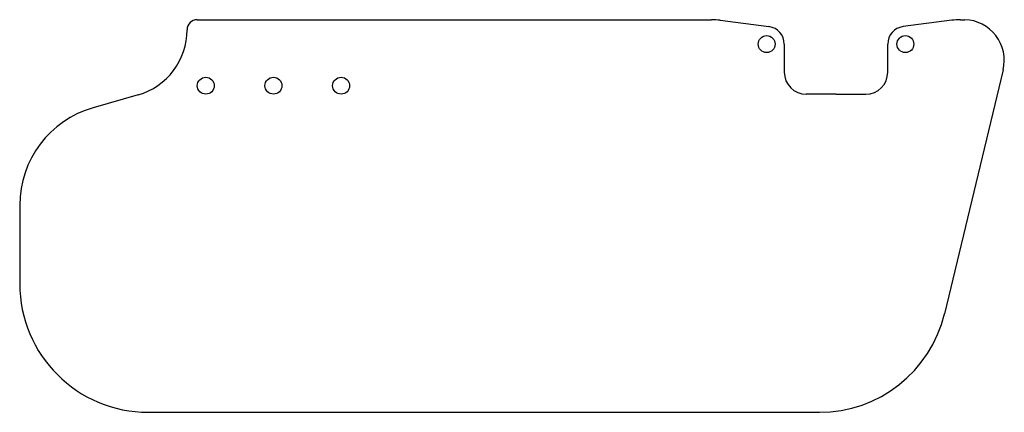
# Model space of a CAD drawing. Header units: inches. Extents: x 21.3 to 35.9, y 10.6 to 16.4.
import ezdxf

# ---------------------------------------------------------------- set-up
doc = ezdxf.new("R2010")
doc.units = ezdxf.units.IN
doc.header["$MEASUREMENT"] = 0

msp = doc.modelspace()

# ---------------------------------------------------------------- linework, layer by layer
for p, q in [((23.937, 16.429), (31.539, 16.429)), ((31.668, 16.421), (32.387, 16.327)), ((35.089, 16.421), (34.37, 16.327)), ((35.219, 16.429), (35.284, 16.429)), ((32.614, 16.069), (32.614, 15.654)), ((34.144, 15.653), (34.144, 16.069)), ((35.85, 15.688), (34.981, 12.084)), ((23.064, 15.319), (22.401, 15.129)), ((33.379, 15.329), (32.939, 15.329)), ((33.379, 15.329), (33.819, 15.329)), ((21.314, 13.687), (21.314, 12.529)), ((23.214, 10.629), (33.134, 10.629)), ((23.214, 10.629), (23.214, 10.629))]:
    msp.add_line(p, q)
for centre in [(32.354, 16.069), (34.404, 16.069), (24.064, 15.454), (25.064, 15.454), (26.064, 15.454)]:
    msp.add_circle(centre, 0.125)
for centre, radius, start, end in [((23.937, 16.28), 0.149, 90, 180), ((31.539, 15.429), 1, 82.5705, 89.9998), ((32.354, 16.069), 0.26, 0, 82.5705), ((34.404, 16.069), 0.26, 97.4291, 179.9231), ((35.219, 15.429), 1, 89.9999, 97.4291), ((35.266, 15.829), 0.6, 346.4678, 88.3263), ((22.788, 16.28), 1, 285.9878, 0), ((32.939, 15.654), 0.325, 180, 270), ((33.819, 15.654), 0.325, 270, 0), ((22.814, 13.687), 1.5, 105.9878, 180), ((23.214, 12.529), 1.9, 180, 270), ((33.134, 12.529), 1.9, 270.0002, 346.4534)]:
    msp.add_arc(centre, radius, start, end)

doc.saveas('drawing.dxf')
